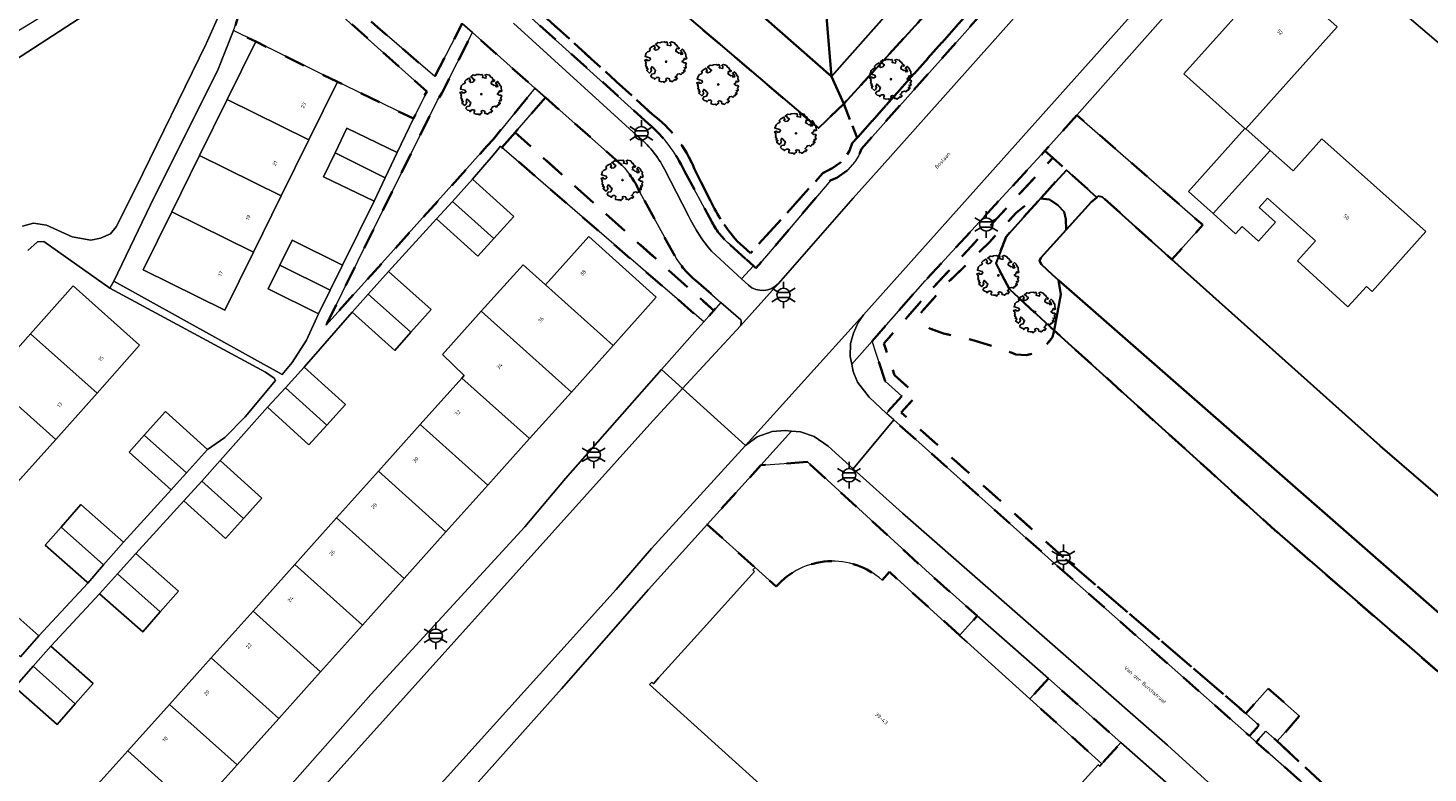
# Model space of a CAD drawing. Extents: x 105780 to 185197, y 477999 to 525027.
# Tile 215 of 256: x 108381 to 108514, y 479483 to 479553. Entities that reach past the tile are written whole.
import ezdxf
from ezdxf.enums import TextEntityAlignment as Align

# ---------------------------------------------------------------- set-up
doc = ezdxf.new("R2010")
doc.units = 0
doc.linetypes.add('XX-HIDDEN', pattern=[4, 2, -2])
for name, color, linetype, lineweight in [('B-GV-GR-BOOM-S', 252, 'Continuous', 25), ('B-GV-GR-MATERIAALGRENS-G', 252, 'XX-HIDDEN', 35), ('B-RO-IE-MEUBILAIR_WEGMEUBILAIR-S', 252, 'Continuous', 25), ('B-WE-GW-WATERGANG_SLOOT_INSTEEK-G', 252, 'Continuous', 30), ('B-XX-KG-KADASTRAAL_BEBOUWING-G', 252, 'Continuous', 20), ('B1-WE-OG-BEBOUWING-T18', 7, 'Continuous', 18), ('B1-WE-OG-TERREIN_ERF-GV', 252, 'Continuous', 18), ('B1-WE-OG-TOPOGRAFIE-T18', 10, 'Continuous', 18), ('B1-WE-VH-VERHARDING_ASFALT-GV', 252, 'Continuous', 18), ('B1-WE-VH-VERHARDING_BETONSTRAATSTEEN-GV', 252, 'Continuous', 18), ('B1-WE-VH-VERHARDING_STRAATBAKSTEEN-GV', 252, 'Continuous', 18), ('B1-WE-VH-VERHARDING_TEGEL-GV', 252, 'Continuous', 18)]:
    doc.layers.add(name, color=color, linetype=linetype, lineweight=lineweight)
doc.styles.add('NLCS-ISO', font='NLCS-ISO.ttf')
doc.styles.add('NLCS-ISO-M200-T18', font='NLCS-ISO.ttf', dxfattribs={"height": 0.36})

# ---------------------------------------------------------------- blocks, each defined once
blk = doc.blocks.new('B-SIE-WEG_LICHTMAST-SO')
at = {"ltscale": 0.1}
for p, q in [((-1.1, 0.63), (-2.19, 1.27)), ((0, 1.27), (0, 2.53)), ((1.1, 0.63), (2.19, 1.27)), ((-1.1, -0.63), (-2.19, -1.27)), ((0, -1.27), (0, -2.53)), ((1.1, -0.63), (2.19, -1.27))]:
    blk.add_line(p, q, dxfattribs=at)
at = {"flags": 128}
for points in [[(-1.16, 0.5), (1.16, 0.5)], [(-1.16, -0.5), (1.16, -0.5)]]:
    blk.add_lwpolyline(points, dxfattribs=at)
at = {"ltscale": 0.1}
blk.add_circle((0, 0), 1.27, dxfattribs=at)
at = {"style": 'NLCS-ISO'}
blk.add_attdef('TYPE', text='', height=1.8, dxfattribs=at).set_placement((0, 2.53), align=Align.BOTTOM_CENTER)
blk = doc.blocks.new('B-SGR-BOOM_06')
at = {"linetype": 'Continuous', "flags": 128}
blk.add_lwpolyline([(1.08, 1.41), (1.01, 1.58), (0.88, 1.63), (0.78, 1.81), (0.51, 1.88), (0.34, 1.81), (0.44, 1.71), (0.43, 1.52), (0.09, 1.59), (0.14, 1.73), (0.07, 1.88), (-0.06, 1.84), (-0.19, 1.88), (-0.46, 1.86), (-0.6, 1.79), (-0.78, 1.83), (-1.02, 1.64), (-0.85, 1.56), (-0.8, 1.46), (-0.63, 1.37), (-0.8, 1.16), (-1.02, 1.11), (-1.17, 1.24), (-1.05, 1.29), (-1.15, 1.54), (-1.45, 1.37), (-1.6, 1.21), (-1.52, 1.14), (-1.6, 1.01), (-1.77, 0.94), (-1.89, 0.82), (-2, 0.49), (-1.55, 0.37), (-1.48, 0.22), (-1.6, 0.12), (-1.8, 0.12), (-1.84, 0.22), (-2.04, 0.15), (-1.9, -0.07), (-1.97, -0.15), (-1.89, -0.22), (-1.95, -0.4), (-1.81, -0.47), (-1.89, -0.62), (-1.77, -0.64), (-1.72, -0.68), (-1.85, -0.84), (-1.57, -1.07), (-1.47, -0.97), (-1.38, -0.79), (-1.45, -0.7), (-1.37, -0.47), (-1.25, -0.54), (-1.12, -0.7), (-1, -0.8), (-1.12, -1.12), (-1.37, -1.17), (-1.47, -1.36), (-1.33, -1.51), (-1.13, -1.56), (-1.11, -1.61), (-1.08, -1.66), (-0.93, -1.49), (-0.73, -1.49), (-0.63, -1.56), (-0.68, -1.71), (-0.68, -1.84), (-0.46, -1.89), (-0.24, -1.88), (-0.19, -1.98), (-0.09, -1.86), (0.04, -1.79), (-0.02, -1.6), (0.11, -1.56), (0.31, -1.61), (0.34, -1.84), (0.46, -1.83), (0.58, -1.89), (0.83, -1.69), (0.95, -1.74), (0.93, -1.66), (1.06, -1.59), (0.96, -1.49), (0.85, -1.46), (1.03, -1.29), (1.05, -1.19), (1.26, -1.14), (1.42, -1.22), (1.51, -1.12), (1.51, -1.05), (1.65, -1.05), (1.65, -0.95), (1.78, -0.91), (1.78, -0.82), (1.63, -0.82), (1.82, -0.64), (1.7, -0.57), (1.85, -0.62), (1.9, -0.5), (1.82, -0.37), (1.93, -0.18), (1.87, -0.1), (1.7, -0.1), (1.5, 0.03), (1.63, 0.12), (1.75, 0.34), (1.82, 0.24), (1.95, 0.29), (1.87, 0.57), (1.88, 0.75), (1.8, 0.79), (1.67, 1.06), (1.53, 1.21), (1.35, 1.04), (1.47, 0.97), (1.57, 0.72), (1.41, 0.69), (1.33, 0.85), (1.2, 0.82), (1.06, 0.92), (0.9, 1.01), (0.98, 1.07), (0.93, 1.17), (1.01, 1.27), (1.15, 1.22), (1.26, 1.29)], close=True, dxfattribs=at)
blk.add_circle((0, 0), 0.06)
at = {"style": 'NLCS-ISO'}
blk.add_attdef('SOORT', text='', height=0.3, dxfattribs=at).set_placement((0, -0.36), align=Align.TOP_CENTER)

msp = doc.modelspace()

# ---------------------------------------------------------------- linework, layer by layer
at = {"layer": 'B-GV-GR-MATERIAALGRENS-G', "flags": 128}
for points in [[(108448.76, 479533.095), (108449.361, 479532.543), (108450.025, 479531.934), (108456.905, 479539.553), (108457.75, 479539.992), (108458.571, 479540.566), (108459.122, 479541.21), (108459.42, 479541.671), (108459.695, 479542.386), (108460.153, 479542.9), (108458.883, 479546.133), (108456.478, 479543.808), (108444.375, 479554.118), (108422.002, 479574.011), (108334.687, 479651.648)], [(108410.481, 479567.399), (108420.455, 479561.31), (108422.15, 479560.058), (108425.93, 479557.266), (108440.342, 479544.242)], [(108409.542, 479562.387), (108407.542, 479559.505), (108413.664, 479554.222), (108414.625, 479553.392), (108420.031, 479548.727), (108422.624, 479553.76)], [(108404.918, 479557.377), (108401.573, 479555.843), (108401.368, 479554.557), (108401.137, 479553.705), (108400.893, 479553.093), (108403.028, 479552.038), (108410.781, 479548.206), (108418.018, 479544.729), (108419.257, 479547.308), (108408.455, 479556.989)], [(108428.372, 479556.322), (108440.673, 479545.154)], [(108440.673, 479545.154), (108428.372, 479556.322)], [(108430.535, 479546.732), (108427.648, 479543.414), (108446.527, 479526.493), (108447.206, 479527.262), (108444.854, 479529.32)], [(108437.811, 479540.297), (108430.535, 479546.732)], [(108443.741, 479539.733), (108446.384, 479534.866)], [(108444.701, 479539.936), (108446.211, 479536.915)], [(108446.211, 479536.915), (108444.701, 479539.936)], [(108442.822, 479531.687), (108439.521, 479537.715)], [(108448.096, 479532.739), (108449.554, 479531.412), (108450.025, 479531.934), (108449.361, 479532.543), (108448.76, 479533.095)], [(108455.443, 479512.107), (108450.999, 479511.793), (108445.912, 479506.168), (108450.456, 479502.076), (108452.46, 479500.27)], [(108462.515, 479500.892), (108463.211, 479501.664), (108469.892, 479495.634), (108471.568, 479497.491), (108467.026, 479501.497), (108455.443, 479512.107)]]:
    msp.add_lwpolyline(points, dxfattribs=at)
for points in [[(108490.074, 479576.509), (108492.875, 479579.745), (108493.028, 479581.223), (108489.379, 479581.569), (108488.937, 479580.062), (108487.658, 479577.874), (108486.437, 479576.264), (108458.883, 479546.133), (108460.153, 479542.9)], [(108491.718, 479577.15), (108492.396, 479578.508), (108492.875, 479579.745), (108490.074, 479576.509), (108460.153, 479542.9), (108459.695, 479542.386), (108459.42, 479541.671), (108459.122, 479541.21), (108458.571, 479540.566), (108457.75, 479539.992), (108456.905, 479539.553), (108450.025, 479531.934), (108449.554, 479531.412), (108450.293, 479530.74), (108450.527, 479530.527), (108451.553, 479531.683), (108457.647, 479538.883), (108458.221, 479539.101), (108459.248, 479539.819), (108459.926, 479540.611), (108460.316, 479541.215), (108460.563, 479541.857), (108490.818, 479575.842)], [(108425.002, 479542.123), (108425.565, 479542.75), (108429.544, 479547.609), (108423.598, 479552.894), (108420.708, 479547.151), (108420.284, 479546.474), (108409.708, 479525.105)], [(108481.009, 479545.058), (108477.998, 479541.665), (108478.742, 479540.996), (108480.03, 479539.837), (108482.927, 479537.233), (108483.066, 479537.349), (108483.464, 479537.261), (108490.056, 479531.353), (108492.996, 479534.628)], [(108427.648, 479543.414), (108426.409, 479541.99), (108445.577, 479525.416), (108446.527, 479526.493)], [(108479.572, 479503.213), (108464.343, 479516.802), (108465.822, 479518.442), (108463.691, 479520.362), (108462.695, 479523.362), (108467.343, 479528.629), (108478.742, 479540.996), (108477.998, 479541.665), (108466.6, 479529.299), (108461.565, 479523.593), (108462.825, 479519.796), (108464.409, 479518.369), (108462.927, 479516.725), (108463.629, 479516.098), (108478.908, 479502.466), (108497.416, 479486.082), (108498.11, 479486.865), (108498.329, 479487.113), (108497.093, 479488.207)], [(108527.379, 479481.745), (108522.336, 479486.118), (108499.823, 479505.64), (108493.684, 479511.195), (108478.885, 479524.587), (108478.718, 479523.951), (108477.647, 479522.618), (108476.253, 479522.256), (108475.244, 479522.325), (108473.782, 479522.886), (108471.048, 479523.721), (108468.359, 479524.308), (108467.06, 479524.784), (108466.319, 479525.386), (108466.101, 479526.175), (108468.569, 479528.939), (108472.723, 479532.992), (108475.268, 479535.789), (108476.124, 479536.469), (108477.438, 479537.14), (108477.577, 479537.128), (108480.03, 479539.837), (108478.742, 479540.996), (108467.343, 479528.629), (108462.695, 479523.362), (108463.691, 479520.362), (108465.822, 479518.442), (108464.343, 479516.802), (108479.572, 479503.213), (108497.093, 479488.207), (108499.212, 479490.601), (108502.179, 479487.974), (108500.06, 479485.58), (108508.528, 479477.677), (108514.696, 479472.415), (108516.631, 479470.591), (108519.097, 479467.988), (108521.513, 479465.205), (108525.985, 479458.999), (108528.132, 479455.631), (108531.643, 479450.951), (108531.996, 479450.553), (108532.931, 479451.383), (108534.525, 479449.587), (108538.137, 479446.086), (108541.986, 479442.547), (108541.152, 479441.64), (108555.966, 479428.495), (108560.887, 479433.844), (108562.104, 479432.809), (108566.374, 479437.622), (108563.197, 479439.544), (108562.008, 479440.607), (108556.639, 479434.806), (108555.846, 479434.221), (108554.74, 479433.705), (108553.336, 479433.717), (108551.417, 479434.835), (108547.771, 479437.992), (108547.366, 479439.216), (108547.387, 479440.359), (108547.616, 479441.625), (108551.641, 479449.872), (108552.08, 479450.346), (108555.369, 479447.551), (108557.607, 479450.035), (108554.412, 479452.932), (108554.851, 479453.405), (108556.076, 479454.66), (108556.357, 479455.437), (108556.363, 479456.123), (108556.218, 479456.917), (108555.264, 479457.99), (108552.303, 479460.732), (108550.197, 479462.507), (108549.735, 479460.471), (108549.931, 479458.749), (108549.841, 479456.853), (108549.108, 479455.111), (108547.944, 479453.109), (108545.961, 479450.765), (108543.018, 479447.519), (108541.78, 479446.591), (108539.566, 479447.322), (108536.287, 479449.856), (108533.502, 479452.279), (108531.217, 479454.427), (108530.157, 479456.541), (108530.568, 479459.461), (108530.473, 479461.938), (108528.822, 479465.008), (108524.728, 479471.378), (108523.69, 479473.754), (108523.237, 479476.217), (108524.606, 479478.406)], [(108474.612, 479528.524), (108473.341, 479530.951), (108474.299, 479533.492), (108477.577, 479537.128), (108477.438, 479537.14), (108476.124, 479536.469), (108475.268, 479535.789), (108472.723, 479532.992), (108468.569, 479528.939), (108466.101, 479526.175), (108466.319, 479525.386), (108467.06, 479524.784), (108468.359, 479524.308), (108471.048, 479523.721), (108473.782, 479522.886), (108475.244, 479522.325), (108476.253, 479522.256), (108477.647, 479522.618), (108478.718, 479523.951), (108478.885, 479524.587)], [(108478.319, 479491.538), (108476.573, 479489.604), (108483.403, 479483.439), (108485.22, 479485.452)], [(108521.513, 479465.205), (108519.097, 479467.988), (108516.631, 479470.591), (108514.696, 479472.415), (108508.528, 479477.677), (108500.06, 479485.58), (108498.988, 479486.529), (108498.77, 479486.283), (108498.076, 479485.498), (108504.397, 479479.902), (108507.749, 479477.04), (108514.028, 479471.671), (108515.924, 479469.883), (108518.356, 479467.316), (108520.728, 479464.584), (108525.157, 479458.438), (108527.309, 479455.061), (108530.868, 479450.318), (108531.912, 479449.141), (108532.847, 479449.971), (108533.802, 479448.895), (108537.45, 479445.359), (108540.573, 479442.488), (108539.727, 479441.568), (108556.037, 479427.095), (108560.972, 479432.459), (108562.203, 479431.413), (108567.146, 479436.986), (108566.374, 479437.622), (108562.104, 479432.809), (108560.887, 479433.844), (108555.966, 479428.495), (108541.152, 479441.64), (108541.986, 479442.547), (108538.137, 479446.086), (108534.525, 479449.587), (108532.931, 479451.383), (108531.996, 479450.553), (108531.643, 479450.951), (108528.132, 479455.631), (108525.985, 479458.999)]]:
    msp.add_lwpolyline(points, close=True, dxfattribs=at)
for points in [[(108440.673, 479545.154, -0.1349688), (108444.701, 479539.936)], [(108444.701, 479539.936, 0.1349688), (108440.673, 479545.154)], [(108440.342, 479544.242, -0.1089862), (108443.741, 479539.733)], [(108439.521, 479537.715, 0.0843636), (108437.811, 479540.297)], [(108446.211, 479536.915, 0.0698756), (108448.76, 479533.095)], [(108448.76, 479533.095, -0.0698756), (108446.211, 479536.915)], [(108446.384, 479534.866, 0.1081049), (108448.096, 479532.739)], [(108444.854, 479529.32, -0.0893569), (108442.822, 479531.687)], [(108452.46, 479500.27, -0.415518), (108462.515, 479500.892)]]:
    msp.add_lwpolyline(points, format="xyb", dxfattribs=at)
at = {"layer": 'B-WE-GW-WATERGANG_SLOOT_INSTEEK-G', "flags": 128}
for points in [[(108354.778, 479639.76), (108332.304, 479659.857), (108333.308, 479664.254), (108331.18, 479667.071), (108329.724, 479664.366), (108329.087, 479663.594), (108330.055, 479657.027), (108334.687, 479651.648), (108422.002, 479574.011), (108444.375, 479554.118), (108456.478, 479543.808), (108458.883, 479546.133), (108457.708, 479548.719), (108439.897, 479564.413), (108420.51, 479581.605), (108404.306, 479595.835)], [(108392.429, 479617.474), (108375.634, 479633.005), (108371.993, 479636.112), (108365.827, 479641.375), (108357.917, 479648.407), (108353.332, 479652.484), (108337.469, 479666.587), (108333.308, 479664.254), (108332.304, 479659.857), (108354.778, 479639.76), (108404.306, 479595.835), (108420.51, 479581.605), (108439.897, 479564.413), (108457.708, 479548.719), (108456.733, 479560.496), (108441.494, 479574.142), (108436.063, 479578.91), (108421.208, 479591.953), (108415.443, 479597.015)], [(108493.028, 479581.223), (108492.977, 479582.124), (108492.685, 479582.83), (108492.324, 479583.391), (108489.168, 479586.119), (108486.256, 479588.72), (108485.192, 479589.861), (108482.36, 479585.655), (108483.714, 479585.041), (108484.639, 479584.244), (108485.26, 479582.708), (108485.443, 479581.415), (108484.332, 479578.571), (108472.92, 479565.889), (108457.708, 479548.719), (108458.883, 479546.133), (108486.437, 479576.264), (108487.658, 479577.874), (108488.937, 479580.062), (108489.379, 479581.569)], [(108484.332, 479578.571), (108485.443, 479581.415), (108485.26, 479582.708), (108484.639, 479584.244), (108483.714, 479585.041), (108482.36, 479585.655), (108480.757, 479585.659), (108479.868, 479585.263), (108472.025, 479577.418), (108456.733, 479560.496), (108457.708, 479548.719), (108472.92, 479565.889)], [(108482.927, 479537.233), (108480.03, 479539.837), (108477.577, 479537.128), (108478.432, 479537.055), (108479.234, 479536.488), (108479.819, 479535.876), (108479.982, 479535.16), (108480.009, 479534.16), (108482.376, 479536.775)], [(108479.51, 479528.003), (108479.295, 479529.393), (108478.728, 479529.891), (108477.667, 479530.868), (108477.491, 479531.204), (108477.6, 479531.493), (108480.009, 479534.16), (108479.982, 479535.16), (108479.819, 479535.876), (108479.234, 479536.488), (108478.432, 479537.055), (108477.577, 479537.128), (108474.299, 479533.492), (108473.341, 479530.951), (108474.612, 479528.524), (108478.885, 479524.587)], [(108490.056, 479531.353), (108483.464, 479537.261), (108483.066, 479537.349), (108482.927, 479537.233), (108482.376, 479536.775), (108480.009, 479534.16), (108477.6, 479531.493), (108477.491, 479531.204), (108477.667, 479530.868), (108478.728, 479529.891), (108479.295, 479529.393), (108496.495, 479514.301), (108497.989, 479512.991), (108525.099, 479489.303), (108526.184, 479488.355), (108559.788, 479459.174), (108565.342, 479465.356), (108552.552, 479476.847), (108509.831, 479513.63)]]:
    msp.add_lwpolyline(points, close=True, dxfattribs=at)
msp.add_lwpolyline([(108559.788, 479459.174), (108526.184, 479488.355), (108525.099, 479489.303), (108497.989, 479512.991), (108496.495, 479514.301), (108479.295, 479529.393), (108479.51, 479528.003), (108478.885, 479524.587), (108493.684, 479511.195), (108499.823, 479505.64), (108522.336, 479486.118), (108527.379, 479481.745)], dxfattribs=at)
at = {"layer": 'B-XX-KG-KADASTRAAL_BEBOUWING-G', "flags": 128}
for points in [[(108505.751, 479553.45), (108499.902, 479558.685), (108491.205, 479548.967), (108496.991, 479543.789), (108497.083, 479543.766)], [(108410.781, 479548.206), (108403.028, 479552.038), (108400.306, 479546.532), (108408.059, 479542.699)], [(108408.059, 479542.699), (108400.306, 479546.532), (108397.674, 479541.206), (108405.427, 479537.373)], [(108416.467, 479541.502), (108411.676, 479543.804), (108410.553, 479541.466), (108415.318, 479539.11)], [(108499.38, 479541.71), (108497.083, 479543.766), (108496.991, 479543.789), (108491.627, 479537.797), (108493.966, 479535.704)], [(108504.314, 479542.811), (108501.572, 479539.748), (108499.38, 479541.71), (108493.966, 479535.704), (108496.111, 479533.784), (108496.721, 479534.466), (108498.282, 479533.071), (108499.893, 479534.875), (108498.359, 479536.296), (108499.15, 479537.18), (108503.709, 479533.1), (108501.988, 479531.218), (108506.769, 479526.845), (108508.537, 479528.779), (108509.081, 479528.292), (108514.176, 479533.985)], [(108405.427, 479537.373), (108397.674, 479541.206), (108395.04, 479535.879), (108402.794, 479532.046)], [(108410.553, 479541.466), (108409.461, 479539.193), (108414.252, 479536.892), (108415.318, 479539.11)], [(108423.6, 479538.97), (108421.701, 479536.865), (108425.636, 479533.338), (108427.524, 479535.431)], [(108421.701, 479536.865), (108420.194, 479535.194), (108424.119, 479531.655), (108425.636, 479533.338)], [(108402.794, 479532.046), (108395.04, 479535.879), (108392.319, 479530.373), (108400.072, 479526.54)], [(108411.267, 479530.809), (108406.482, 479533.178), (108405.307, 479530.804), (108410.093, 479528.438)], [(108430.545, 479528.938), (108436.969, 479523.18), (108441.072, 479527.758), (108434.648, 479533.515)], [(108405.307, 479530.804), (108404.194, 479528.557), (108408.979, 479526.188), (108410.093, 479528.438)], [(108415.625, 479530.2), (108413.711, 479528.055), (108417.758, 479524.427), (108419.681, 479526.581)], [(108430.545, 479528.938), (108428.414, 479530.848), (108424.445, 479526.419), (108426.576, 479524.509), (108433, 479518.752), (108436.969, 479523.18)], [(108381.608, 479524.284), (108387.936, 479518.646), (108391.984, 479523.19), (108385.656, 479528.828)], [(108413.711, 479528.055), (108412.168, 479526.327), (108416.223, 479522.707), (108417.758, 479524.427)], [(108426.576, 479524.509), (108424.445, 479526.419), (108420.753, 479522.301), (108422.811, 479520.309), (108422.607, 479520.081), (108429.031, 479514.323), (108433, 479518.752)], [(108381.608, 479524.284), (108377.693, 479519.889), (108384.021, 479514.251), (108387.936, 479518.646)], [(108407.632, 479521.122), (108405.829, 479519.149), (108409.77, 479515.616), (108411.539, 479517.553)], [(108377.693, 479519.889), (108373.777, 479515.494), (108380.105, 479509.857), (108384.021, 479514.251)], [(108422.607, 479520.081), (108418.638, 479515.652), (108425.061, 479509.895), (108429.031, 479514.323)], [(108405.829, 479519.149), (108404.148, 479517.308), (108408.055, 479513.739), (108409.77, 479515.616)], [(108392.419, 479514.652), (108396.439, 479511.07), (108398.441, 479513.292), (108394.441, 479516.897)], [(108418.638, 479515.652), (108414.669, 479511.224), (108421.092, 479505.466), (108425.061, 479509.895)], [(108392.419, 479514.652), (108390.976, 479513.051), (108394.979, 479509.445), (108395.504, 479510.032), (108396.439, 479511.07)], [(108399.641, 479512.234), (108397.885, 479510.295), (108401.855, 479506.736), (108403.593, 479508.654)], [(108397.885, 479510.295), (108396.18, 479508.413), (108400.131, 479504.833), (108401.855, 479506.736)], [(108414.669, 479511.224), (108410.699, 479506.795), (108417.123, 479501.038), (108421.092, 479505.466)], [(108384.527, 479505.918), (108388.561, 479502.324), (108390.444, 479504.501), (108386.41, 479508.055)], [(108410.699, 479506.795), (108406.73, 479502.367), (108413.154, 479496.609), (108417.123, 479501.038)], [(108384.527, 479505.918), (108383.005, 479504.19), (108386.958, 479500.707), (108387.074, 479500.605), (108388.561, 479502.324)], [(108391.626, 479503.421), (108389.889, 479501.489), (108393.934, 479497.863), (108395.682, 479499.847)], [(108406.73, 479502.367), (108402.761, 479497.938), (108409.184, 479492.18), (108413.154, 479496.609)], [(108389.889, 479501.489), (108388.183, 479499.59), (108392.277, 479495.982), (108393.934, 479497.863)], [(108376.658, 479497.161), (108380.656, 479493.6), (108382.407, 479495.594), (108378.384, 479499.126)], [(108402.761, 479497.938), (108398.792, 479493.509), (108405.215, 479487.752), (108409.184, 479492.18)], [(108383.534, 479494.605), (108381.867, 479492.706), (108385.854, 479489.133), (108387.557, 479491.073)], [(108398.792, 479493.509), (108394.823, 479489.081), (108401.246, 479483.323), (108405.215, 479487.752)], [(108381.867, 479492.706), (108380.119, 479490.715), (108384.142, 479487.183), (108385.854, 479489.133)], [(108394.823, 479489.081), (108390.853, 479484.652), (108397.277, 479478.894), (108401.246, 479483.323)], [(108390.853, 479484.652), (108386.884, 479480.223), (108393.308, 479474.466), (108397.277, 479478.894)]]:
    msp.add_lwpolyline(points, close=True, dxfattribs=at)
msp.add_lwpolyline([(108462.515, 479500.892, 0.415518), (108452.46, 479500.27)], format="xyb", dxfattribs=at)
for points in [[(108452.46, 479500.27), (108450.456, 479502.076), (108450.25, 479501.847), (108450.402, 479501.707), (108445.579, 479496.354), (108441.29, 479491.593), (108440.796, 479491.045), (108440.638, 479491.189), (108440.429, 479490.961), (108451.542, 479480.931), (108456.738, 479476.24), (108467.851, 479466.21), (108468.059, 479466.44), (108467.903, 479466.58), (108472.713, 479471.909), (108477.727, 479477.465), (108483.039, 479483.35), (108483.195, 479483.209), (108483.403, 479483.439), (108476.573, 479489.604), (108470.614, 479494.982)], [(108470.614, 479494.982), (108469.892, 479495.634), (108463.211, 479501.664), (108462.515, 479500.892)]]:
    msp.add_lwpolyline(points, dxfattribs=at)
at = {"layer": 'B1-WE-OG-TERREIN_ERF-GV', "flags": 128}
for points in [[(108573.526, 479466.879), (108589.824, 479485.092), (108587.172, 479487.433), (108586.422, 479488.095), (108574.195, 479498.887), (108568.505, 479503.908), (108539.05, 479530.588), (108519.622, 479548.186), (108519.212, 479548.659), (108508.753, 479557.58), (108502.184, 479563.79), (108501.021, 479564.353), (108499.481, 479564.36), (108498.102, 479564.015), (108497.436, 479563.568), (108481.009, 479545.058), (108492.996, 479534.628), (108490.056, 479531.353), (108509.831, 479513.63), (108552.552, 479476.847)], [(108398.522, 479472.558), (108413.961, 479490.033), (108428.586, 479505.951), (108432.436, 479510.522), (108441.574, 479520.879), (108444.74, 479524.468), (108445.577, 479525.416), (108426.409, 479541.99), (108426.281, 479542.101), (108425.754, 479541.485), (108423.6, 479538.97), (108427.524, 479535.431), (108425.636, 479533.338), (108424.119, 479531.655), (108420.194, 479535.194), (108415.625, 479530.2), (108419.681, 479526.581), (108417.758, 479524.427), (108416.223, 479522.707), (108412.168, 479526.327), (108407.632, 479521.122), (108411.539, 479517.553), (108409.77, 479515.616), (108408.055, 479513.739), (108404.148, 479517.308), (108399.641, 479512.234), (108403.593, 479508.654), (108401.855, 479506.736), (108400.131, 479504.833), (108396.18, 479508.413), (108391.626, 479503.421), (108395.682, 479499.847), (108393.934, 479497.863), (108392.277, 479495.982), (108388.183, 479499.59), (108383.534, 479494.605), (108387.557, 479491.073), (108385.854, 479489.133), (108384.142, 479487.183), (108380.119, 479490.715)], [(108378.384, 479499.126), (108382.407, 479495.594), (108387.074, 479500.605), (108386.958, 479500.707), (108383.005, 479504.19), (108384.527, 479505.918), (108386.41, 479508.055), (108390.444, 479504.501), (108394.979, 479509.445), (108390.976, 479513.051), (108392.419, 479514.652), (108394.441, 479516.897), (108398.441, 479513.292), (108400.094, 479514.434), (108402.017, 479516.41), (108404.906, 479519.848), (108404.761, 479520.068), (108403.959, 479520.643), (108389.155, 479528.632), (108382.897, 479533.066), (108382.273, 479533.03), (108381.362, 479532.181)], [(108386.884, 479480.223), (108390.853, 479484.652), (108394.823, 479489.081), (108398.792, 479493.509), (108402.761, 479497.938), (108406.73, 479502.367), (108410.699, 479506.795), (108414.669, 479511.224), (108418.638, 479515.652), (108422.607, 479520.081), (108422.811, 479520.309), (108420.753, 479522.301), (108424.445, 479526.419), (108428.414, 479530.848), (108430.545, 479528.938), (108434.648, 479533.515), (108441.072, 479527.758), (108436.969, 479523.18), (108433, 479518.752), (108429.031, 479514.323), (108425.061, 479509.895), (108421.092, 479505.466), (108417.123, 479501.038), (108413.154, 479496.609), (108409.184, 479492.18), (108405.215, 479487.752), (108401.246, 479483.323), (108397.277, 479478.894)], [(108377.693, 479519.889), (108381.608, 479524.284), (108385.656, 479528.828), (108391.984, 479523.19), (108387.936, 479518.646), (108384.021, 479514.251), (108380.105, 479509.857)]]:
    msp.add_lwpolyline(points, dxfattribs=at)
for points in [[(108497.083, 479543.766), (108499.38, 479541.71), (108501.572, 479539.748), (108504.314, 479542.811), (108514.176, 479533.985), (108509.081, 479528.292), (108508.537, 479528.779), (108506.769, 479526.845), (108501.988, 479531.218), (108503.709, 479533.1), (108499.15, 479537.18), (108498.359, 479536.296), (108499.893, 479534.875), (108498.282, 479533.071), (108496.721, 479534.466), (108496.111, 479533.784), (108493.966, 479535.704), (108491.627, 479537.797), (108496.991, 479543.789), (108491.205, 479548.967), (108499.902, 479558.685), (108505.751, 479553.45)], [(108404.194, 479528.557), (108405.307, 479530.804), (108406.482, 479533.178), (108411.267, 479530.809), (108414.252, 479536.892), (108409.461, 479539.193), (108410.553, 479541.466), (108411.676, 479543.804), (108416.467, 479541.502), (108418.018, 479544.729), (108410.781, 479548.206), (108408.059, 479542.699), (108405.427, 479537.373), (108402.794, 479532.046), (108400.072, 479526.54), (108392.319, 479530.373), (108395.04, 479535.879), (108397.674, 479541.206), (108400.306, 479546.532), (108403.028, 479552.038), (108400.893, 479553.093), (108399.368, 479549.263), (108393.399, 479537.318), (108389.545, 479529.293), (108405.519, 479520.42), (108406.476, 479521.56), (108407.832, 479523.683), (108408.979, 479526.188)]]:
    msp.add_lwpolyline(points, close=True, dxfattribs=at)
at = {"layer": 'B1-WE-VH-VERHARDING_ASFALT-GV', "flags": 128}
for points in [[(108483.957, 479564.291), (108462.525, 479540.224), (108459.769, 479537.16), (108452.684, 479529.066), (108449.057, 479525.042), (108443.576, 479519.083), (108449.556, 479513.675), (108460.764, 479526.093), (108485.845, 479554.155)], [(108504.397, 479479.902), (108498.076, 479485.498), (108497.416, 479486.082), (108478.908, 479502.466), (108463.629, 479516.098), (108459.786, 479511.451), (108464.471, 479507.229), (108489.623, 479485.195), (108499.765, 479475.988)]]:
    msp.add_lwpolyline(points, dxfattribs=at)
msp.add_lwpolyline([(108449.556, 479513.675), (108443.576, 479519.083), (108440.461, 479515.696), (108391.072, 479460.79), (108379.394, 479448.022), (108372.59, 479440.24), (108320.653, 479382.85), (108315.705, 479377.352), (108314.204, 479375.497), (108320.744, 479370.938), (108321.609, 479372.01), (108332.302, 479383.718), (108334.805, 479386.479), (108353.405, 479407.003), (108359.756, 479413.824), (108377.239, 479433.363), (108390.547, 479447.971), (108419.77, 479480.602), (108437.258, 479500), (108440.62, 479503.899)], close=True, dxfattribs=at)
at = {"layer": 'B1-WE-VH-VERHARDING_BETONSTRAATSTEEN-GV', "flags": 128}
for points in [[(108461.286, 479518.251), (108460.184, 479519.681), (108459.781, 479520.696), (108459.64, 479521.411), (108459.495, 479522.141), (108459.536, 479523.353), (108459.809, 479524.358), (108460.255, 479525.358), (108460.764, 479526.093), (108449.556, 479513.675), (108450.642, 479514.491), (108452.089, 479515.012), (108453.311, 479515.082), (108453.932, 479515.036), (108454.762, 479514.975), (108456.06, 479514.53), (108457.385, 479513.615), (108459.786, 479511.451), (108463.629, 479516.098), (108462.927, 479516.725)], [(108471.568, 479497.491), (108469.892, 479495.634), (108470.614, 479494.982), (108476.573, 479489.604), (108478.319, 479491.538)]]:
    msp.add_lwpolyline(points, close=True, dxfattribs=at)
for points in [[(108451.542, 479480.931), (108440.429, 479490.961), (108440.638, 479491.189), (108440.796, 479491.045), (108441.29, 479491.593), (108445.579, 479496.354), (108450.402, 479501.707), (108450.25, 479501.847), (108450.456, 479502.076), (108445.912, 479506.168), (108440.334, 479500), (108432.07, 479490.569), (108417.264, 479474.003)], [(108494.832, 479476.975), (108485.22, 479485.452), (108483.403, 479483.439), (108483.195, 479483.209), (108483.039, 479483.35), (108477.727, 479477.465)]]:
    msp.add_lwpolyline(points, dxfattribs=at)
at = {"layer": 'B1-WE-VH-VERHARDING_STRAATBAKSTEEN-GV', "flags": 128}
msp.add_lwpolyline([(108380.854, 479534.518), (108381.905, 479534.789), (108383.138, 479534.61), (108385.582, 479533.479), (108387.364, 479533.168), (108388.279, 479533.355), (108389.208, 479533.794), (108389.76, 479534.451), (108391.623, 479538.16), (108398.314, 479551.826), (108399.35, 479554.175), (108399.565, 479555.009), (108399.388, 479556.36), (108399.097, 479557.07), (108398.786, 479557.611), (108397.674, 479558.586), (108396.303, 479559.257), (108395.646, 479559.353), (108395.078, 479559.373), (108394.599, 479559.317), (108393.778, 479558.967), (108392.198, 479558.122), (108378.93, 479549.493)], dxfattribs=at)
at = {"layer": 'B1-WE-VH-VERHARDING_TEGEL-GV', "flags": 128}
for points in [[(108483.957, 479564.291), (108483.588, 479564.621), (108485.554, 479566.821), (108485.926, 479566.488), (108491.814, 479572.96), (108493.595, 479575.088), (108494.035, 479575.585), (108495.128, 479576.821), (108494.024, 479578.085), (108491.718, 479577.15), (108490.818, 479575.842), (108460.563, 479541.857), (108460.316, 479541.215), (108459.926, 479540.611), (108459.248, 479539.819), (108458.221, 479539.101), (108457.647, 479538.883), (108451.553, 479531.683), (108450.527, 479530.527), (108450.293, 479530.74), (108449.175, 479529.492), (108449.822, 479528.897)], [(108440.342, 479544.242), (108425.93, 479557.266), (108422.15, 479560.058), (108420.455, 479561.31), (108410.481, 479567.399)], [(108504.401, 479564.387), (108503.602, 479565.112), (108502.3, 479566.185), (108501.616, 479566.618), (108500.765, 479566.931), (108497.436, 479563.568), (108498.102, 479564.015), (108499.481, 479564.36), (108501.021, 479564.353), (108502.184, 479563.79), (108508.753, 479557.58), (108519.212, 479548.659)], [(108452.684, 479529.066), (108459.769, 479537.16), (108462.525, 479540.224), (108483.957, 479564.291)], [(108381.362, 479532.181), (108382.273, 479533.03), (108382.897, 479533.066), (108389.155, 479528.632), (108389.545, 479529.293), (108393.399, 479537.318), (108399.368, 479549.263), (108400.893, 479553.093), (108401.137, 479553.705), (108401.368, 479554.557), (108401.573, 479555.843), (108401.415, 479558.013), (108399.753, 479559.439), (108398.805, 479560.244), (108398.043, 479560.798), (108397.196, 479561.179), (108395.806, 479561.455), (108393.471, 479561.013), (108392.267, 479560.279), (108377.858, 479551.491)], [(108378.93, 479549.493), (108392.198, 479558.122), (108393.778, 479558.967), (108394.599, 479559.317), (108395.078, 479559.373), (108395.646, 479559.353), (108396.303, 479559.257), (108397.674, 479558.586), (108398.786, 479557.611), (108399.097, 479557.07), (108399.388, 479556.36), (108399.565, 479555.009), (108399.35, 479554.175), (108398.314, 479551.826), (108391.623, 479538.16), (108389.76, 479534.451), (108389.208, 479533.794), (108388.279, 479533.355), (108387.364, 479533.168), (108385.582, 479533.479), (108383.138, 479534.61), (108381.905, 479534.789), (108380.854, 479534.518)], [(108408.455, 479556.989), (108419.257, 479547.308), (108418.018, 479544.729), (108416.467, 479541.502), (108415.318, 479539.11), (108414.252, 479536.892), (108411.267, 479530.809), (108410.093, 479528.438), (108408.979, 479526.188), (108407.832, 479523.683), (108406.476, 479521.56), (108405.519, 479520.42), (108389.545, 479529.293), (108389.155, 479528.632), (108403.959, 479520.643), (108404.761, 479520.068), (108404.906, 479519.848), (108402.017, 479516.41), (108400.094, 479514.434), (108398.441, 479513.292), (108396.439, 479511.07), (108395.504, 479510.032), (108394.979, 479509.445), (108390.444, 479504.501), (108388.561, 479502.324), (108387.074, 479500.605), (108382.407, 479495.594), (108380.656, 479493.6)], [(108380.119, 479490.715), (108381.867, 479492.706), (108383.534, 479494.605), (108388.183, 479499.59), (108389.889, 479501.489), (108391.626, 479503.421), (108396.18, 479508.413), (108397.885, 479510.295), (108399.641, 479512.234), (108404.148, 479517.308), (108405.829, 479519.149), (108407.632, 479521.122), (108412.168, 479526.327), (108413.711, 479528.055), (108415.625, 479530.2), (108420.194, 479535.194), (108421.701, 479536.865), (108423.6, 479538.97), (108425.754, 479541.485), (108426.281, 479542.101), (108426.409, 479541.99), (108427.648, 479543.414), (108430.535, 479546.732), (108429.544, 479547.609), (108425.565, 479542.75), (108425.002, 479542.123), (108409.708, 479525.105), (108420.284, 479546.474), (108420.708, 479547.151), (108423.598, 479552.894), (108422.624, 479553.76), (108420.031, 479548.727), (108414.625, 479553.392)], [(108422.624, 479553.76), (108423.598, 479552.894), (108429.544, 479547.609), (108430.535, 479546.732), (108437.811, 479540.297)], [(108439.235, 479543.11), (108427.517, 479553.799)], [(108427.517, 479553.799), (108439.235, 479543.11)], [(108444.115, 479535.479), (108441.839, 479539.925)], [(108441.839, 479539.925), (108444.115, 479535.479)], [(108446.384, 479534.866), (108443.741, 479539.733)], [(108439.521, 479537.715), (108442.822, 479531.687)], [(108446.319, 479532.12), (108449.175, 479529.492), (108450.293, 479530.74), (108449.554, 479531.412), (108448.096, 479532.739)], [(108449.822, 479528.897), (108449.175, 479529.492), (108446.319, 479532.12)], [(108444.854, 479529.32), (108447.206, 479527.262), (108449.088, 479525.614)], [(108449.057, 479525.042), (108452.684, 479529.066)], [(108449.088, 479525.614), (108447.206, 479527.262), (108446.527, 479526.493), (108445.577, 479525.416), (108444.74, 479524.468), (108441.574, 479520.879), (108443.576, 479519.083), (108449.057, 479525.042)], [(108355.603, 479405.51), (108385.304, 479438.602), (108385.992, 479439.379), (108391.263, 479445.337), (108392.221, 479446.419), (108401.066, 479456.099), (108402.087, 479457.277), (108406.023, 479461.435), (108407.109, 479462.649), (108417.264, 479474.003), (108432.07, 479490.569), (108440.334, 479500), (108445.912, 479506.168), (108450.999, 479511.793), (108453.932, 479515.036), (108453.311, 479515.082), (108452.089, 479515.012), (108450.642, 479514.491), (108449.556, 479513.675), (108440.62, 479503.899), (108437.258, 479500), (108419.77, 479480.602), (108390.547, 479447.971), (108377.239, 479433.363)], [(108499.765, 479475.988), (108489.623, 479485.195), (108464.471, 479507.229), (108459.786, 479511.451), (108457.385, 479513.615), (108456.06, 479514.53), (108454.762, 479514.975), (108453.932, 479515.036), (108450.999, 479511.793), (108455.443, 479512.107), (108467.026, 479501.497), (108471.568, 479497.491), (108478.319, 479491.538), (108485.22, 479485.452), (108494.832, 479476.975)]]:
    msp.add_lwpolyline(points, dxfattribs=at)
for points in [[(108481.009, 479545.058), (108497.436, 479563.568), (108500.765, 479566.931), (108499.832, 479567.051), (108498.61, 479566.982), (108497.531, 479566.606), (108496.142, 479565.676), (108492.028, 479561.073), (108492.401, 479560.74), (108490.435, 479558.541), (108490.062, 479558.874), (108485.845, 479554.155), (108460.764, 479526.093), (108460.255, 479525.358), (108459.809, 479524.358), (108459.536, 479523.353), (108459.495, 479522.141), (108459.64, 479521.411), (108461.565, 479523.593), (108466.6, 479529.299), (108477.998, 479541.665)], [(108462.825, 479519.796), (108461.565, 479523.593), (108459.64, 479521.411), (108459.781, 479520.696), (108460.184, 479519.681), (108461.286, 479518.251), (108462.927, 479516.725), (108464.409, 479518.369)], [(108440.461, 479515.696), (108443.576, 479519.083), (108441.574, 479520.879), (108432.436, 479510.522), (108428.586, 479505.951), (108413.961, 479490.033), (108398.522, 479472.558), (108389.007, 479462.081), (108388.847, 479461.905), (108386.847, 479459.703), (108387.41, 479459.685), (108389.169, 479460.053), (108390.188, 479460.481), (108391.072, 479460.79)], [(108502.179, 479487.974), (108499.212, 479490.601), (108497.093, 479488.207), (108498.329, 479487.113), (108498.11, 479486.865), (108497.416, 479486.082), (108498.076, 479485.498), (108498.77, 479486.283), (108498.988, 479486.529), (108500.06, 479485.58)]]:
    msp.add_lwpolyline(points, close=True, dxfattribs=at)
at = {"layer": 'B1-WE-VH-VERHARDING_TEGEL-GV'}
for points in [[(108443.741, 479539.733, 0.1089862), (108440.342, 479544.242)], [(108441.839, 479539.925, 0.1062236), (108439.235, 479543.11)], [(108439.235, 479543.11, -0.1062236), (108441.839, 479539.925)], [(108437.811, 479540.297, -0.0843636), (108439.521, 479537.715)], [(108446.319, 479532.12, -0.0595102), (108444.115, 479535.479)], [(108444.115, 479535.479, 0.0595102), (108446.319, 479532.12)], [(108448.096, 479532.739, -0.1081049), (108446.384, 479534.866)], [(108442.822, 479531.687, 0.0893569), (108444.854, 479529.32)], [(108449.822, 479528.897, 0.4049526), (108452.684, 479529.066)], [(108452.684, 479529.066, -0.4049526), (108449.822, 479528.897)], [(108449.057, 479525.042, 0.2395651), (108449.088, 479525.614)], [(108449.088, 479525.614, -0.2395651), (108449.057, 479525.042)]]:
    msp.add_lwpolyline(points, format="xyb", dxfattribs=at)

# ---------------------------------------------------------------- block references
at = {"layer": 'B-GV-GR-BOOM-S', "linetype": 'Continuous', "lineweight": 0}
for p in [(108442.01, 479550.124), (108463.379, 479548.473), (108424.457, 479547.042), (108446.956, 479547.969), (108454.344, 479543.326), (108437.865, 479538.895), (108473.576, 479529.831), (108477.06, 479526.348)]:
    msp.add_blockref('B-SGR-BOOM_06', p, dxfattribs=at)
at = {"layer": 'B-RO-IE-MEUBILAIR_WEGMEUBILAIR-S', "xscale": 0.5, "yscale": 0.5, "zscale": 0.5}
for p in [(108439.653, 479543.327), (108472.423, 479534.666), (108453.156, 479527.969), (108435.123, 479512.789), (108459.387, 479510.84), (108479.745, 479503.001), (108420.113, 479495.603)]:
    msp.add_blockref('B-SIE-WEG_LICHTMAST-SO', p, dxfattribs=at)

# ---------------------------------------------------------------- texts
at = {"layer": 'B1-WE-OG-BEBOUWING-T18', "style": 'NLCS-ISO-M200-T18'}
for s, rotation, p in [('52', 318.2, (108500.327, 479552.936)), ('23', 63.7, (108407.562, 479545.983)), ('21', 63.7, (108404.846, 479540.487)), ('19', 63.7, (108402.296, 479535.329)), ('50', 318.2, (108506.625, 479535.375)), ('17', 63.7, (108399.663, 479530.003)), ('38', 48.2, (108434.11, 479530.068)), ('36', 48.2, (108430.117, 479525.613)), ('15', 48.3, (108388.311, 479521.922)), ('34', 48.2, (108426.172, 479521.211)), ('13', 48.3, (108384.396, 479517.527)), ('32', 48.2, (108422.202, 479516.782)), ('30', 48.2, (108418.193, 479512.31)), ('28', 48.2, (108414.264, 479507.925)), ('26', 48.2, (108410.271, 479503.47)), ('24', 48.2, (108406.325, 479499.068)), ('22', 48.2, (108402.357, 479494.64)), ('20', 48.2, (108398.347, 479490.167)), ('39-43', 317.8, (108462.468, 479487.737)), ('18', 48.2, (108394.418, 479485.783))]:
    msp.add_text(s, height=0.36, rotation=rotation, dxfattribs=at).set_placement(p, align=Align.MIDDLE)
at = {"layer": 'B1-WE-OG-TOPOGRAFIE-T18', "style": 'NLCS-ISO-M200-T18'}
for s, rotation, p in [('Boslaan', 48.3, (108468.266, 479540.755)), ('Van der Burchstraat', 318.6, (108487.515, 479490.935))]:
    msp.add_text(s, height=0.36, rotation=rotation, dxfattribs=at).set_placement(p, align=Align.MIDDLE)

doc.saveas('drawing.dxf')
